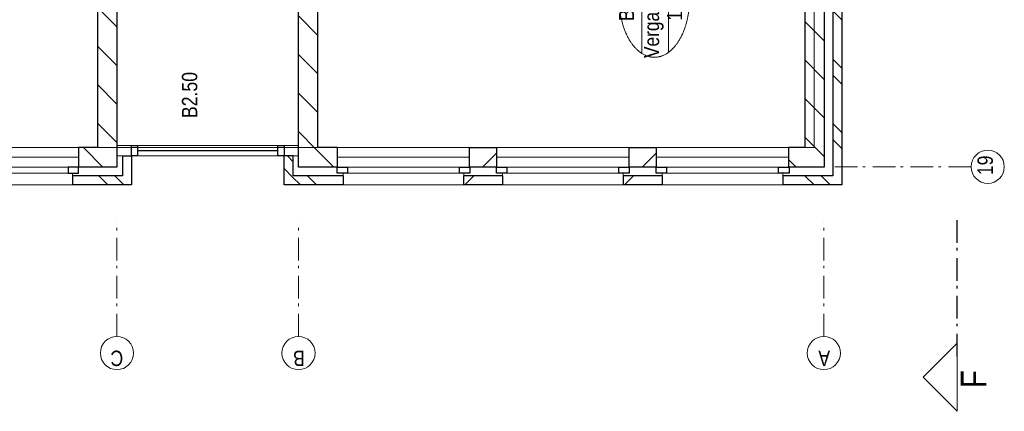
# Model space of a CAD drawing. Header units: millimetres. Extents: x -88840 to 85996, y -16279 to 104709.
# Tile 37 of 184: x 38914 to 49758, y -16279 to -11973. Entities that reach past the tile are written whole.
import ezdxf
from ezdxf.enums import TextEntityAlignment as Align

# ---------------------------------------------------------------- set-up
doc = ezdxf.new("R2010")
doc.units = ezdxf.units.MM
doc.header["$LTSCALE"] = 400
doc.linetypes.add('STYLE_06', pattern=[1.041641, 0.625, -0.208282, 0.069427, -0.138931])
for name, color, linetype, lineweight in [('Binnenkozijnen', 140, 'Continuous', 15), ('Buitenkozijnen', 140, 'Continuous', 15), ('mat-baksteen', 5, 'Continuous', 25), ('mat-kalkzandsteen', 5, 'Continuous', 25), ('None', 7, 'Continuous', 9), ('Ruimtenummers', 5, 'Continuous', 25)]:
    doc.layers.add(name, color=color, linetype=linetype, lineweight=lineweight)
doc.styles.add('Arial Narrow', font='ARIALN.TTF', dxfattribs={"height": 222.25})

# ---------------------------------------------------------------- blocks, each defined once
blk = doc.blocks.new('*X873')
at = {"layer": 'None', "lineweight": 9}
for p, q in [((-55485, -5280), (-55385, -5180)), ((-55308, -5280), (-55208, -5180)), ((-54777, -5280), (-54677, -5180)), ((-54601, -5280), (-54501, -5180)), ((-54070, -5280), (-53970, -5180)), ((-53894, -5280), (-53794, -5180)), ((-53363, -5280), (-53263, -5180)), ((-53187, -5280), (-53087, -5180)), ((-52656, -5280), (-52556, -5180)), ((-52480, -5280), (-52380, -5180)), ((-51949, -5280), (-51849, -5180)), ((-51773, -5280), (-51673, -5180)), ((-51242, -5280), (-51142, -5180)), ((-51066, -5280), (-50966, -5180)), ((-50535, -5280), (-50435, -5180)), ((-50358, -5280), (-50258, -5180)), ((-49828, -5280), (-49728, -5180)), ((-49651, -5280), (-49551, -5180)), ((-49121, -5280), (-49021, -5180)), ((-48944, -5280), (-48934, -5270))]:
    blk.add_line(p, q, dxfattribs=at)
blk = doc.blocks.new('*X874')
at = {"layer": 'None', "lineweight": 9}
for p, q in [((-55884, -4972), (-55784, -4872)), ((-55884, -5149), (-55784, -5049))]:
    blk.add_line(p, q, dxfattribs=at)
blk = doc.blocks.new('*X875')
at = {"layer": 'None', "lineweight": 9}
for p, q in [((-55571, -5084), (-55357, -4870)), ((-55147, -5084), (-54933, -4870)), ((-54723, -5084), (-54509, -4870)), ((-54299, -5084), (-54085, -4870)), ((-53874, -5084), (-53660, -4870)), ((-53450, -5084), (-53236, -4870)), ((-53026, -5084), (-52812, -4870)), ((-52602, -5084), (-52388, -4870)), ((-52177, -5084), (-51963, -4870)), ((-51753, -5084), (-51539, -4870)), ((-51329, -5084), (-51115, -4870)), ((-50905, -5084), (-50691, -4870)), ((-50480, -5084), (-50266, -4870)), ((-50056, -5084), (-49842, -4870)), ((-49632, -5084), (-49418, -4870)), ((-49207, -5084), (-49000, -4877))]:
    blk.add_line(p, q, dxfattribs=at)
blk = doc.blocks.new('*X876')
at = {"layer": 'None', "lineweight": 9}
blk.add_line((-55688, -4776), (-55603, -4691), dxfattribs=at)
blk = doc.blocks.new('Gevelpui best-uitbr 1330 (2D)')
at = {"layer": 'Buitenkozijnen', "lineweight": 15}
for p, q in [((-731.5, 71), (731.5, 71)), ((-731.5, 4), (-731.5, 71)), ((-731.5, 4), (731.5, 4)), ((731.5, 4), (731.5, 71))]:
    blk.add_line(p, q, dxfattribs=at)
at = {"layer": 'Buitenkozijnen', "color": 92, "lineweight": 25}
for points in [[(-731.5, 71), (-617.5, 71), (-617.5, 4), (-731.5, 4)], [(617.5, 71), (731.5, 71), (731.5, 4), (617.5, 4)]]:
    blk.add_lwpolyline(points, close=True, dxfattribs=at)
at = {"layer": 'None', "color": 43, "linetype": 'Continuous', "lineweight": 9}
blk.add_line((-731.5, -107), (731.5, -107), dxfattribs=at)
at = {"layer": 'None', "color": 43, "linetype": 'Continuous', "lineweight": 9, "flags": 128}
blk.add_lwpolyline([(-665, 71), (-665, 200), (665, 200), (665, 71)], dxfattribs=at)
blk = doc.blocks.new('*X869')
at = {"layer": 'None', "lineweight": 9}
blk.add_line((-148.5, -148.5), (4, 4), dxfattribs=at)
blk = doc.blocks.new('*X870')
at = {"layer": 'None', "lineweight": 9}
blk.add_line((100, 100), (200, 200), dxfattribs=at)
blk = doc.blocks.new('Penant best-uitbr  (2D)')
at = {"layer": 'mat-baksteen', "lineweight": 25}
for p, q in [((-215, 200), (215, 200)), ((-215, 100), (-215, 200)), ((215, 100), (215, 200)), ((-215, 100), (215, 100))]:
    blk.add_line(p, q, dxfattribs=at)
at = {"layer": 'mat-kalkzandsteen', "lineweight": 25}
blk.add_lwpolyline([(-148.5, 4), (148.5, 4), (148.5, -210), (-148.5, -210)], close=True, dxfattribs=at)
at = {"layer": 'mat-baksteen'}
blk.add_blockref('*X870', (0, 0), dxfattribs=at)
at = {"layer": 'mat-kalkzandsteen'}
blk.add_blockref('*X869', (0, 0), dxfattribs=at)
blk = doc.blocks.new('*X877')
at = {"layer": 'None', "lineweight": 9}
blk.add_line((-55688, 315), (-55493, 510), dxfattribs=at)
blk = doc.blocks.new('*X878')
at = {"layer": 'None', "lineweight": 9}
for p, q in [((-55884, 685), (-55794, 775)), ((-55884, 508), (-55784, 608))]:
    blk.add_line(p, q, dxfattribs=at)
blk = doc.blocks.new('*X879')
at = {"layer": 'None', "lineweight": 9}
for p, q in [((-55794, 775), (-55704, 865)), ((-55628, 765), (-55564, 828))]:
    blk.add_line(p, q, dxfattribs=at)
blk = doc.blocks.new('*X884')
at = {"layer": 'None', "lineweight": 9}
blk.add_line((-55688, 2861), (-55474, 3075), dxfattribs=at)
blk = doc.blocks.new('*X885')
at = {"layer": 'None', "lineweight": 9}
for p, q in [((-55419, 2705), (-55205, 2919)), ((-54995, 2705), (-54781, 2919)), ((-54571, 2705), (-54357, 2919)), ((-54146, 2705), (-53932, 2919)), ((-53722, 2705), (-53508, 2919)), ((-53298, 2705), (-53084, 2919)), ((-52874, 2705), (-52660, 2919)), ((-52449, 2705), (-52235, 2919)), ((-52025, 2705), (-51811, 2919)), ((-51601, 2705), (-51387, 2919)), ((-51177, 2705), (-50963, 2919)), ((-50752, 2705), (-50538, 2919)), ((-50328, 2705), (-50114, 2919))]:
    blk.add_line(p, q, dxfattribs=at)
blk = doc.blocks.new('*X886')
at = {"layer": 'None', "lineweight": 9}
for p, q in [((-55884, 2806), (-55784, 2906)), ((-55884, 2630), (-55784, 2730))]:
    blk.add_line(p, q, dxfattribs=at)
blk = doc.blocks.new('*X1103')
at = {"layer": 'None', "lineweight": 9}
for p, q in [((-55493, 510), (-55298, 705)), ((-55088, 491), (-54874, 705)), ((-54663, 491), (-54449, 705)), ((-54239, 491), (-54025, 705)), ((-53815, 491), (-53601, 705)), ((-53391, 491), (-53177, 705)), ((-52966, 491), (-52752, 705)), ((-52542, 491), (-52328, 705)), ((-52118, 491), (-51904, 705)), ((-51693, 491), (-51479, 705)), ((-51269, 491), (-51055, 705)), ((-50845, 491), (-50631, 705)), ((-50421, 491), (-50207, 705))]:
    blk.add_line(p, q, dxfattribs=at)
blk = doc.blocks.new('Ruimtenummer UV 50')
at = {"layer": 'Ruimtenummers', "color": 8, "lineweight": 5}
for p, q in [((602, 157), (-602, 157)), ((595, -137), (-595, -137))]:
    blk.add_line(p, q, dxfattribs=at)
blk.add_open_spline([(-323, 354), (-173, 406), (173, 406), (323, 354), (473, 302), (560, 212), (647, 122), (647, 18), (647, -86), (560, -176), (473, -266), (323, -318), (173, -370), (-173, -370), (-323, -318), (-474, -266), (-560, -176), (-647, -86), (-647, 18), (-647, 122), (-560, 212), (-474, 302), (-323, 354)], degree=2, knots=[0, 0, 0, 0.09962, 0.19924, 0.19924, 0.283607, 0.283607, 0.349619, 0.349619, 0.415638, 0.415638, 0.5, 0.5, 0.59962, 0.69924, 0.69924, 0.783607, 0.783607, 0.849619, 0.849619, 0.915638, 0.915638, 1, 1, 1], dxfattribs=at)
at = {"layer": 'Ruimtenummers', "attachment_point": 2, "style": 'Arial Narrow'}
for s, insert, char_height in [(' m', (104, -122), 165.9), (' 2', (220, -133), 96.8)]:
    blk.add_mtext(s, dxfattribs=dict(at, insert=insert, char_height=char_height))
at = {"layer": 'Ruimtenummers', "style": 'Arial Narrow'}
for tag, p in [('Nummer', (0, 407)), ('Naam', (0, 132)), ('Oppervlak', (-138, -122))]:
    blk.add_attdef(tag, text='', height=166, dxfattribs=at).set_placement(p, align=Align.TOP_CENTER)

msp = doc.modelspace()

# ---------------------------------------------------------------- linework, layer by layer
at = {"linetype": 'Continuous', "lineweight": 0, "flags": 128}
for points in [[(39985.2844, 23135.04674), (41985.2844, 23135.04674), (41985.2844, 20886.54674), (47663.2844, 20886.54674), (47663.2844, -13379.95326), (42199.2844, -13379.95326), (42199.2844, -10274.95326), (44185.2844, -10274.95326), (44185.2844, -7814.95326), (39771.2844, -7814.95326), (39771.2844, -13379.95326), (34410.2844, -13379.95326), (34410.2844, 8735.04674), (39985.2844, 8735.04674), (39985.2844, 23135.04674)], [(39771.2844, -13379.95326), (39771.2844, -7814.95326), (44185.2844, -7814.95326), (44185.2844, -10274.95326), (42199.2844, -10274.95326), (42199.2844, -13379.95326), (39771.2844, -13379.95326)]]:
    msp.add_lwpolyline(points, dxfattribs=at)
at = {"layer": 'Buitenkozijnen', "lineweight": 15}
for p, q in [((39985.2844, -13355.95326), (41985.2844, -13355.95326)), ((39985.2844, -13469.95326), (39985.2844, -13355.95326)), ((41985.2844, -13469.95326), (41985.2844, -13355.95326)), ((39985.2844, -13469.95326), (41985.2844, -13469.95326))]:
    msp.add_line(p, q, dxfattribs=at)
at = {"layer": 'Buitenkozijnen', "color": 92, "lineweight": 25}
for points in [[(40144.7844, -13469.95326), (40144.7844, -13355.95326), (40211.7844, -13355.95326), (40211.7844, -13469.95326)], [(41758.7844, -13469.95326), (41758.7844, -13355.95326), (41825.7844, -13355.95326), (41825.7844, -13469.95326)]]:
    msp.add_lwpolyline(points, close=True, dxfattribs=at)
at = {"layer": 'mat-baksteen', "lineweight": 25}
for p, q in [((47870.2844, -6839.95326), (47870.2844, -13689.95326)), ((47970.2844, -6839.95326), (47970.2844, -13789.95326)), ((40044.7844, -13469.95326), (40044.7844, -13689.95326)), ((40044.7844, -13469.95326), (40144.7844, -13469.95326)), ((40144.7844, -13469.95326), (40144.7844, -13789.95326)), ((41925.7844, -13469.95326), (41825.7844, -13469.95326)), ((41825.7844, -13789.95326), (41825.7844, -13469.95326)), ((41925.7844, -13689.95326), (41925.7844, -13469.95326)), ((39494.7844, -13689.95326), (39494.7844, -13789.95326)), ((40044.7844, -13689.95326), (39494.7844, -13689.95326)), ((42475.7844, -13689.95326), (41925.7844, -13689.95326)), ((42475.7844, -13689.95326), (42475.7844, -13789.95326)), ((47320.2844, -13689.95326), (47320.2844, -13789.95326)), ((47870.2844, -13689.95326), (47320.2844, -13689.95326)), ((40144.7844, -13789.95326), (39494.7844, -13789.95326)), ((42475.7844, -13789.95326), (41825.7844, -13789.95326)), ((47970.2844, -13789.95326), (47320.2844, -13789.95326))]:
    msp.add_line(p, q, dxfattribs=at)
at = {"layer": 'mat-kalkzandsteen', "lineweight": 25}
for p, q in [((47560.2844, -6906.45326), (47560.2844, -13379.95326)), ((47774.2844, -6906.45326), (47774.2844, -13593.95326)), ((39771.2844, -8014.95326), (39771.2844, -13379.95326)), ((39985.2844, -8014.95326), (39985.2844, -13593.95326)), ((41985.2844, -13593.95326), (41985.2844, -8014.95326)), ((42199.2844, -13379.95326), (42199.2844, -10274.95326)), ((39561.2844, -13379.95326), (39561.2844, -13593.95326)), ((39771.2844, -13379.95326), (39561.2844, -13379.95326)), ((42409.2844, -13379.95326), (42199.2844, -13379.95326)), ((42409.2844, -13379.95326), (42409.2844, -13593.95326)), ((47381.2844, -13379.95326), (47381.2844, -13593.95326)), ((47560.2844, -13379.95326), (47381.2844, -13379.95326)), ((39985.2844, -13593.95326), (39561.2844, -13593.95326)), ((42409.2844, -13593.95326), (41985.2844, -13593.95326)), ((47774.2844, -13593.95326), (47381.2844, -13593.95326))]:
    msp.add_line(p, q, dxfattribs=at)
at = {"layer": 'None', "color": 92, "linetype": 'Continuous', "lineweight": 25}
msp.add_line((40211.7844, -13412.95326), (41758.7844, -13412.95326), dxfattribs=at)
at = {"layer": 'None', "color": 7, "linetype": 'STYLE_06', "lineweight": 9}
for p, q in [((49392.7721, -13589.95326), (47892.7721, -13589.95326)), ((39985.2844, -15456.01262), (39985.2844, -14206.01262)), ((41985.2844, -15456.01262), (41985.2844, -14206.01262)), ((47770.2844, -15456.01262), (47770.2844, -14206.01262))]:
    msp.add_line(p, q, dxfattribs=at)
at = {"layer": 'None', "color": 92, "linetype": 'STYLE_06', "lineweight": 25}
msp.add_line((49240.2844, -15677.26262), (49240.2844, -14177.26262), dxfattribs=at)
at = {"layer": 'None', "color": 140, "linetype": 'Continuous', "lineweight": 15, "flags": 128}
msp.add_lwpolyline([(49240.2844, -16279.13762), (49240.2844, -15529.13762), (48865.2844, -15904.13762)], close=True, dxfattribs=at)
at = {"layer": 'None', "color": 43, "linetype": 'Continuous', "lineweight": 9}
for centre in [(49575.37852, -13589.95326), (39985.2844, -15638.61904), (41985.2844, -15638.61904), (47770.2844, -15638.61904)]:
    msp.add_circle(centre, 182.60642, dxfattribs=at)

# ---------------------------------------------------------------- block references
at = {"layer": 'mat-baksteen', "rotation": 90}
for name in ['*X873', '*X879', '*X886', '*X878', '*X874']:
    msp.add_blockref(name, (42690.2844, 42093.98738), dxfattribs=at)
at = {"layer": 'mat-kalkzandsteen', "rotation": 90}
for name in ['*X875', '*X885', '*X1103', '*X884', '*X877', '*X876']:
    msp.add_blockref(name, (42690.2844, 42093.98738), dxfattribs=at)
at = {"layer": 'mat-kalkzandsteen', "color": 7, "rotation": 180}
for name, p in [('Penant best-uitbr  (2D)', (44015.2844, -13589.95326)), ('Penant best-uitbr  (2D)', (45775.2844, -13589.95326)), ('Penant best-uitbr  (2D)', (45775.2844, -13589.95326)), ('Penant best-uitbr  (2D)', (45775.2844, -13589.95326)), ('Gevelpui best-uitbr 1330 (2D)', (43140.7844, -13589.95326)), ('Gevelpui best-uitbr 1330 (2D)', (44895.2844, -13589.95326)), ('Gevelpui best-uitbr 1330 (2D)', (46655.2844, -13589.95326))]:
    msp.add_blockref(name, p, dxfattribs=at)
at = {"layer": 'mat-kalkzandsteen', "color": 7, "xscale": -1, "rotation": 180}
msp.add_blockref('Gevelpui best-uitbr 1330 (2D)', (38829.7844, -13589.95326), dxfattribs=at)
at = {"layer": 'Ruimtenummers', "rotation": 90}
msp.add_blockref('Ruimtenummer UV 50', (45922.09462, -11738.92486), dxfattribs=at).add_auto_attribs({'Nummer': 'B2.38', 'Naam': 'Vergaderruimte', 'Oppervlak': '18'})

# ---------------------------------------------------------------- texts
at = {"layer": 'Binnenkozijnen', "color": 1, "insert": (49278.88996, -16024.95707), "char_height": 282.22222, "attachment_point": 1, "rotation": 90, "style": 'Arial Narrow'}
msp.add_mtext('F', dxfattribs=at)
at = {"layer": 'None', "color": 8, "attachment_point": 1, "style": 'Arial Narrow'}
for s, insert, char_height, rotation in [('19', (49462.62094, -13682.45511), 169.333333, 90), ('C', (40054.28672, -15781.37663), 169.33333, 180)]:
    msp.add_mtext(s, dxfattribs=dict(at, insert=insert, char_height=char_height, rotation=rotation))
at = {"layer": 'None', "color": 8, "char_height": 169.33333, "width": 617.361, "attachment_point": 1, "rotation": 180, "style": 'Arial Narrow'}
for s, insert in [('B', (42054.28672, -15781.37663)), ('A', (47839.28672, -15781.37663))]:
    msp.add_mtext(s, dxfattribs=dict(at, insert=insert))
at = {"layer": 'Ruimtenummers', "insert": (40700.67742, -13054.52534), "char_height": 169.333333, "attachment_point": 1, "rotation": 90, "style": 'Arial Narrow'}
msp.add_mtext('B2.50', dxfattribs=at)

doc.saveas('drawing.dxf')
